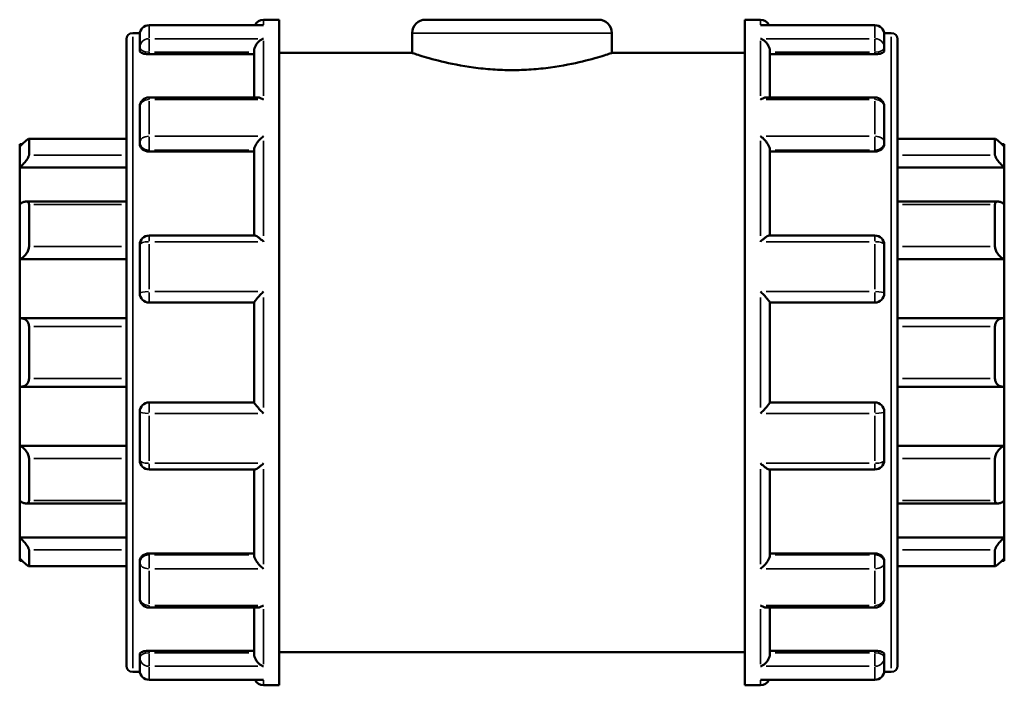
# Model space of a CAD drawing. Header units: millimetres. Extents: x -123 to 901, y -388 to 792.
# Tile 7 of 9: x 381 to 523, y 267 to 363. Entities that reach past the tile are written whole.
import ezdxf

# ---------------------------------------------------------------- set-up
doc = ezdxf.new("R2010")
doc.units = ezdxf.units.MM
doc.layers.add('Visible (ANSI)', color=7, linetype='Continuous', lineweight=50)
doc.layers.add('Visible Narrow (ANSI)', color=7, linetype='Continuous', lineweight=35)

msp = doc.modelspace()

# ---------------------------------------------------------------- linework, layer by layer
at = {"layer": 'Visible (ANSI)'}
for p, q in [((415.546, 362.638), (399.289, 362.638)), ((415.789, 363.427), (418.023, 363.427)), ((418.023, 267.427), (418.023, 363.427)), ((439.143, 363.427), (464.103, 363.427)), ((485.223, 267.427), (485.223, 363.427)), ((485.223, 363.427), (487.458, 363.427)), ((503.958, 362.638), (487.701, 362.638)), ((396.92, 361.507), (397.96, 361.507)), ((397.943, 359.421), (397.943, 361.293)), ((437.223, 361.507), (437.223, 358.627)), ((466.023, 361.507), (466.023, 358.627)), ((505.286, 361.507), (506.326, 361.507)), ((505.303, 361.293), (505.303, 359.421)), ((396.023, 270.244), (396.023, 360.61)), ((397.943, 359.421), (397.943, 358.914)), ((505.303, 358.914), (505.303, 359.421)), ((507.223, 360.61), (507.223, 270.244)), ((399.289, 358.444), (414.443, 358.444)), ((414.443, 352.221), (414.443, 358.954)), ((418.023, 358.627), (437.223, 358.627)), ((466.023, 358.627), (485.223, 358.627)), ((488.803, 352.221), (488.803, 358.954)), ((503.958, 358.444), (488.803, 358.444)), ((414.923, 352.221), (399.289, 352.221)), ((503.958, 352.221), (488.323, 352.221)), ((397.943, 345.761), (397.943, 350.875)), ((505.303, 350.875), (505.303, 345.761)), ((380.623, 345.137), (380.623, 345.474)), ((380.972, 345.474), (380.623, 345.474)), ((380.623, 342.099), (380.623, 345.137)), ((396.023, 346.252), (381.944, 346.252)), ((381.969, 346.226), (381.969, 343.912)), ((397.943, 345.761), (397.943, 345.468)), ((505.303, 345.468), (505.303, 345.761)), ((521.302, 346.252), (507.223, 346.252)), ((521.278, 343.912), (521.278, 346.226)), ((522.623, 345.474), (522.275, 345.474)), ((522.623, 345.474), (522.623, 345.137)), ((522.623, 345.137), (522.623, 342.099)), ((399.289, 344.42), (414.443, 344.42)), ((414.443, 332.305), (414.443, 344.726)), ((488.803, 332.305), (488.803, 344.726)), ((503.958, 344.42), (488.803, 344.42)), ((380.623, 342.099), (396.023, 342.099)), ((380.623, 336.827), (380.623, 342.099)), ((522.623, 342.099), (507.223, 342.099)), ((522.623, 342.099), (522.623, 336.827)), ((380.623, 328.873), (380.623, 336.827)), ((396.023, 337.207), (381.554, 337.207)), ((381.969, 336.776), (381.969, 330.718)), ((521.693, 337.207), (507.223, 337.207)), ((521.278, 330.718), (521.278, 336.776)), ((522.623, 336.827), (522.623, 328.873)), ((414.526, 332.305), (399.289, 332.305)), ((503.958, 332.305), (488.72, 332.305)), ((397.943, 323.973), (397.943, 330.96)), ((505.303, 330.96), (505.303, 323.973)), ((380.623, 328.873), (396.023, 328.873)), ((380.623, 320.343), (380.623, 328.873)), ((522.623, 328.873), (507.223, 328.873)), ((522.623, 328.873), (522.623, 320.343)), ((399.289, 322.627), (414.443, 322.627)), ((414.443, 308.208), (414.443, 322.647)), ((488.803, 308.208), (488.803, 322.647)), ((488.803, 322.627), (503.958, 322.627)), ((380.623, 310.512), (380.623, 320.343)), ((396.023, 320.357), (380.813, 320.357)), ((522.433, 320.357), (507.223, 320.357)), ((522.623, 320.343), (522.623, 310.512)), ((381.969, 319.172), (381.969, 311.683)), ((521.278, 311.683), (521.278, 319.172)), ((380.623, 301.982), (380.623, 310.512)), ((380.813, 310.498), (396.023, 310.498)), ((507.223, 310.498), (522.433, 310.498)), ((522.623, 310.512), (522.623, 301.982)), ((414.443, 308.227), (399.289, 308.227)), ((503.958, 308.227), (488.803, 308.227)), ((397.943, 299.895), (397.943, 306.882)), ((505.303, 306.882), (505.303, 299.895)), ((380.623, 301.982), (396.023, 301.982)), ((380.623, 294.028), (380.623, 301.982)), ((522.623, 301.982), (507.223, 301.982)), ((522.623, 301.982), (522.623, 294.028)), ((381.969, 300.137), (381.969, 294.078)), ((521.278, 294.078), (521.278, 300.137)), ((399.289, 298.55), (414.526, 298.55)), ((414.443, 286.129), (414.443, 298.55)), ((488.72, 298.55), (503.958, 298.55)), ((488.803, 286.129), (488.803, 298.55)), ((380.623, 288.756), (380.623, 294.028)), ((522.623, 294.028), (522.623, 288.756)), ((381.554, 293.648), (396.023, 293.648)), ((507.223, 293.648), (521.693, 293.648)), ((380.623, 288.756), (396.023, 288.756)), ((380.623, 285.718), (380.623, 288.756)), ((522.623, 288.756), (507.223, 288.756)), ((522.623, 288.756), (522.623, 285.718)), ((381.969, 286.943), (381.969, 284.628)), ((521.278, 284.628), (521.278, 286.943)), ((380.623, 285.381), (380.623, 285.718)), ((399.289, 286.435), (414.443, 286.435)), ((503.958, 286.435), (488.803, 286.435)), ((522.623, 285.718), (522.623, 285.381)), ((380.972, 285.381), (380.623, 285.381)), ((381.944, 284.603), (396.023, 284.603)), ((397.943, 285.387), (397.943, 285.094)), ((397.943, 279.979), (397.943, 285.094)), ((505.303, 285.094), (505.303, 285.387)), ((505.303, 285.094), (505.303, 279.979)), ((507.223, 284.603), (521.302, 284.603)), ((522.623, 285.381), (522.275, 285.381)), ((399.289, 278.634), (414.923, 278.634)), ((414.443, 271.9), (414.443, 278.634)), ((488.323, 278.634), (503.958, 278.634)), ((488.803, 271.9), (488.803, 278.634)), ((397.943, 271.94), (397.943, 271.434)), ((397.943, 269.562), (397.943, 271.434)), ((399.289, 272.411), (414.443, 272.411)), ((418.023, 272.227), (485.223, 272.227)), ((503.958, 272.411), (488.803, 272.411)), ((505.303, 271.434), (505.303, 271.94)), ((505.303, 271.434), (505.303, 269.562)), ((396.92, 269.347), (397.96, 269.347)), ((505.286, 269.347), (506.326, 269.347)), ((399.289, 268.217), (415.546, 268.217)), ((415.789, 267.427), (418.023, 267.427)), ((485.223, 267.427), (487.458, 267.427)), ((487.701, 268.217), (503.958, 268.217))]:
    msp.add_line(p, q, dxfattribs=at)
for centre, radius, start, end in [((399.289, 361.293), 1.345, 90, 180), ((415.789, 362.082), 1.345, 90, 155.58536), ((439.143, 361.507), 1.92, 90, 180), ((464.103, 361.507), 1.92, 0, 90), ((487.458, 362.082), 1.345, 24.41464, 90), ((503.958, 361.293), 1.345, 0, 90), ((396.92, 360.61), 0.897, 90, 180), ((506.326, 360.61), 0.897, 0, 90), ((399.289, 350.875), 1.345, 90, 180), ((503.958, 350.875), 1.345, 0, 90), ((399.289, 330.96), 1.345, 90, 180), ((503.958, 330.96), 1.345, 0, 90), ((399.289, 323.973), 1.345, 180, 270), ((503.958, 323.973), 1.345, 270, 0), ((399.289, 306.882), 1.345, 90, 180), ((503.958, 306.882), 1.345, 0, 90), ((399.289, 299.895), 1.345, 180, 270), ((503.958, 299.895), 1.345, 270, 0), ((399.289, 279.979), 1.345, 180, 270), ((503.958, 279.979), 1.345, 270, 0), ((396.92, 270.244), 0.897, 180, 270), ((506.326, 270.244), 0.897, 270, 0), ((399.289, 269.562), 1.345, 180, 270), ((503.958, 269.562), 1.345, 270, 0), ((415.789, 268.773), 1.345, 204.41464, 270), ((487.458, 268.773), 1.345, 270, 335.58536)]:
    msp.add_arc(centre, radius, start, end, dxfattribs=at)
for points, knots in [([(415.789, 362.615), (415.787, 362.616), (415.785, 362.616), (415.704, 362.631), (415.624, 362.638), (415.546, 362.638)], [-0.00073855, -0.00073855, -0.00073855, -0.00073855, 0, 0, 0.033907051, 0.033907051, 0.033907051, 0.033907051]), ([(487.701, 362.638), (487.622, 362.638), (487.542, 362.631), (487.461, 362.616), (487.46, 362.616), (487.458, 362.615)], [0.222858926, 0.222858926, 0.222858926, 0.222858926, 0.256440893, 0.256440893, 0.257172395, 0.257172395, 0.257172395, 0.257172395]), ([(414.443, 358.954), (414.443, 359.073), (414.461, 359.195), (414.532, 359.455), (414.588, 359.589), (414.748, 359.88), (414.86, 360.029), (415.1, 360.283), (415.229, 360.39), (415.498, 360.568), (415.641, 360.639), (415.785, 360.688), (415.787, 360.689), (415.789, 360.689)], [0, 0, 0, 0, 0.03782508, 0.03782508, 0.08121526, 0.08121526, 0.13901375, 0.13901375, 0.19629094, 0.19629094, 0.25644089, 0.25644089, 0.2571724, 0.2571724, 0.2571724, 0.2571724]), ([(487.458, 360.689), (487.46, 360.689), (487.461, 360.688), (487.603, 360.64), (487.744, 360.571), (488.01, 360.396), (488.137, 360.291), (488.377, 360.041), (488.491, 359.892), (488.653, 359.6), (488.711, 359.466), (488.784, 359.204), (488.802, 359.082), (488.803, 358.96), (488.803, 358.957), (488.803, 358.954)], [-0.00073855, -0.00073855, -0.00073855, -0.00073855, 0, 0, 0.05978216, 0.05978216, 0.116791, 0.116791, 0.17564226, 0.17564226, 0.21970399, 0.21970399, 0.25793201, 0.25793201, 0.25889976, 0.25889976, 0.25889976, 0.25889976]), ([(399.289, 358.444), (399.12, 358.444), (398.94, 358.456), (398.61, 358.505), (398.459, 358.542), (398.219, 358.627), (398.115, 358.681), (397.977, 358.796), (397.943, 358.858), (397.943, 358.914)], [0, 0, 0, 0, 0.05062347, 0.05062347, 0.10124694, 0.10124694, 0.15275812, 0.15275812, 0.20426931, 0.20426931, 0.20426931, 0.20426931]), ([(466.023, 358.627), (466.023, 358.627), (465.935, 358.598), (465.567, 358.477), (465.288, 358.386), (464.182, 358.043), (463.076, 357.718), (460.535, 357.102), (458.925, 356.769), (456.267, 356.411), (455.342, 356.316), (453.476, 356.188), (452.535, 356.157), (450.711, 356.157), (449.771, 356.188), (447.905, 356.316), (446.979, 356.411), (444.322, 356.769), (442.712, 357.102), (440.171, 357.718), (439.064, 358.043), (437.959, 358.386), (437.679, 358.477), (437.311, 358.598), (437.223, 358.627), (437.223, 358.627)], [2.1879364, 2.1879364, 2.1879364, 2.1879364, 2.461365, 2.461365, 2.7347937, 2.7347937, 3.2816509, 3.2816509, 3.8287619, 3.8287619, 4.1023174, 4.1023174, 4.3758728, 4.3758728, 4.6494283, 4.6494283, 4.9229838, 4.9229838, 5.4700948, 5.4700948, 6.016952, 6.016952, 6.2903807, 6.2903807, 6.5638093, 6.5638093, 6.5638093, 6.5638093]), ([(505.303, 358.914), (505.303, 358.858), (505.27, 358.796), (505.132, 358.681), (505.027, 358.627), (504.788, 358.542), (504.637, 358.505), (504.307, 358.456), (504.127, 358.444), (503.958, 358.444)], [0.20476676, 0.20476676, 0.20476676, 0.20476676, 0.25627794, 0.25627794, 0.30778913, 0.30778913, 0.3584126, 0.3584126, 0.40903606, 0.40903606, 0.40903606, 0.40903606]), ([(415.789, 351.897), (415.787, 351.899), (415.785, 351.9), (415.644, 351.993), (415.503, 352.068), (415.237, 352.174), (415.11, 352.208), (414.969, 352.22), (414.946, 352.221), (414.923, 352.221)], [-0.00073855, -0.00073855, -0.00073855, -0.00073855, 0, 0, 0.05978216, 0.05978216, 0.116791, 0.116791, 0.12791947, 0.12791947, 0.12791947, 0.12791947]), ([(488.323, 352.221), (488.304, 352.221), (488.285, 352.22), (488.147, 352.21), (488.018, 352.177), (487.748, 352.07), (487.605, 351.994), (487.461, 351.9), (487.46, 351.899), (487.458, 351.897)], [0.1297437, 0.1297437, 0.1297437, 0.1297437, 0.13901375, 0.13901375, 0.19629094, 0.19629094, 0.25644089, 0.25644089, 0.2571724, 0.2571724, 0.2571724, 0.2571724]), ([(414.443, 344.726), (414.443, 344.806), (414.461, 344.899), (414.532, 345.114), (414.588, 345.236), (414.748, 345.521), (414.86, 345.682), (415.1, 345.985), (415.229, 346.128), (415.498, 346.396), (415.641, 346.521), (415.785, 346.633), (415.787, 346.634), (415.789, 346.635)], [0, 0, 0, 0, 0.03782508, 0.03782508, 0.08121526, 0.08121526, 0.13901375, 0.13901375, 0.19629094, 0.19629094, 0.25644089, 0.25644089, 0.2571724, 0.2571724, 0.2571724, 0.2571724]), ([(487.458, 346.635), (487.46, 346.634), (487.461, 346.633), (487.603, 346.523), (487.744, 346.4), (488.01, 346.137), (488.137, 345.996), (488.377, 345.695), (488.491, 345.533), (488.653, 345.246), (488.711, 345.123), (488.784, 344.906), (488.802, 344.813), (488.803, 344.73), (488.803, 344.728), (488.803, 344.726)], [-0.00073855, -0.00073855, -0.00073855, -0.00073855, 0, 0, 0.05978216, 0.05978216, 0.116791, 0.116791, 0.17564226, 0.17564226, 0.21970399, 0.21970399, 0.25793201, 0.25793201, 0.25889976, 0.25889976, 0.25889976, 0.25889976]), ([(380.623, 345.137), (380.779, 345.29), (380.946, 345.45), (381.274, 345.755), (381.435, 345.897), (381.678, 346.097), (381.782, 346.175), (381.891, 346.238), (381.92, 346.25), (381.959, 346.253), (381.969, 346.245), (381.969, 346.226)], [0.48373595, 0.48373595, 0.48373595, 0.48373595, 0.5491174, 0.5491174, 0.61873927, 0.61873927, 0.67596023, 0.67596023, 0.70457072, 0.70457072, 0.7331812, 0.7331812, 0.7331812, 0.7331812]), ([(399.289, 344.42), (399.12, 344.42), (398.94, 344.446), (398.61, 344.554), (398.459, 344.634), (398.219, 344.821), (398.115, 344.94), (397.977, 345.198), (397.943, 345.338), (397.943, 345.468)], [0, 0, 0, 0, 0.05062347, 0.05062347, 0.10124694, 0.10124694, 0.15275812, 0.15275812, 0.20426931, 0.20426931, 0.20426931, 0.20426931]), ([(505.303, 345.468), (505.303, 345.338), (505.27, 345.198), (505.132, 344.94), (505.027, 344.821), (504.788, 344.634), (504.637, 344.554), (504.307, 344.446), (504.127, 344.42), (503.958, 344.42)], [0.20476727, 0.20476727, 0.20476727, 0.20476727, 0.25627845, 0.25627845, 0.30778964, 0.30778964, 0.35841311, 0.35841311, 0.40903657, 0.40903657, 0.40903657, 0.40903657]), ([(521.278, 346.226), (521.278, 346.245), (521.288, 346.253), (521.326, 346.25), (521.355, 346.238), (521.464, 346.175), (521.569, 346.097), (521.811, 345.897), (521.972, 345.755), (522.301, 345.45), (522.468, 345.29), (522.623, 345.137)], [0.25368566, 0.25368566, 0.25368566, 0.25368566, 0.28229614, 0.28229614, 0.31090662, 0.31090662, 0.36812759, 0.36812759, 0.43774945, 0.43774945, 0.5031309, 0.5031309, 0.5031309, 0.5031309]), ([(381.969, 343.912), (381.969, 343.872), (381.959, 343.822), (381.92, 343.707), (381.891, 343.642), (381.782, 343.433), (381.678, 343.274), (381.435, 342.947), (381.274, 342.755), (380.946, 342.401), (380.779, 342.239), (380.623, 342.099)], [0.25368566, 0.25368566, 0.25368566, 0.25368566, 0.28229614, 0.28229614, 0.31090662, 0.31090662, 0.36812759, 0.36812759, 0.43774945, 0.43774945, 0.5031309, 0.5031309, 0.5031309, 0.5031309]), ([(522.623, 342.099), (522.468, 342.239), (522.301, 342.401), (521.972, 342.755), (521.811, 342.947), (521.569, 343.274), (521.464, 343.433), (521.355, 343.642), (521.326, 343.707), (521.288, 343.822), (521.278, 343.872), (521.278, 343.912)], [0.48373595, 0.48373595, 0.48373595, 0.48373595, 0.5491174, 0.5491174, 0.61873927, 0.61873927, 0.67596023, 0.67596023, 0.70457072, 0.70457072, 0.7331812, 0.7331812, 0.7331812, 0.7331812]), ([(380.623, 336.827), (380.779, 336.935), (380.946, 337.032), (381.274, 337.171), (381.435, 337.21), (381.678, 337.204), (381.782, 337.172), (381.891, 337.065), (381.92, 337.019), (381.959, 336.91), (381.969, 336.846), (381.969, 336.776)], [0.48373595, 0.48373595, 0.48373595, 0.48373595, 0.5491174, 0.5491174, 0.61873927, 0.61873927, 0.67596023, 0.67596023, 0.70457072, 0.70457072, 0.7331812, 0.7331812, 0.7331812, 0.7331812]), ([(521.278, 336.776), (521.278, 336.846), (521.288, 336.91), (521.326, 337.019), (521.355, 337.065), (521.464, 337.172), (521.569, 337.204), (521.811, 337.21), (521.972, 337.171), (522.301, 337.032), (522.468, 336.935), (522.623, 336.827)], [0.25368566, 0.25368566, 0.25368566, 0.25368566, 0.28229614, 0.28229614, 0.31090662, 0.31090662, 0.36812759, 0.36812759, 0.43774945, 0.43774945, 0.5031309, 0.5031309, 0.5031309, 0.5031309]), ([(415.789, 331.407), (415.787, 331.409), (415.785, 331.411), (415.644, 331.546), (415.503, 331.673), (415.237, 331.897), (415.11, 331.996), (414.87, 332.163), (414.756, 332.231), (414.609, 332.292), (414.563, 332.305), (414.526, 332.305)], [-0.00073855, -0.00073855, -0.00073855, -0.00073855, 0, 0, 0.05978216, 0.05978216, 0.116791, 0.116791, 0.17564226, 0.17564226, 0.20963289, 0.20963289, 0.20963289, 0.20963289]), ([(488.72, 332.305), (488.685, 332.305), (488.641, 332.293), (488.498, 332.235), (488.386, 332.169), (488.147, 332.004), (488.018, 331.903), (487.748, 331.677), (487.605, 331.548), (487.461, 331.411), (487.46, 331.409), (487.458, 331.407)], [0.04880539, 0.04880539, 0.04880539, 0.04880539, 0.08121526, 0.08121526, 0.13901375, 0.13901375, 0.19629094, 0.19629094, 0.25644089, 0.25644089, 0.2571724, 0.2571724, 0.2571724, 0.2571724]), ([(381.969, 330.718), (381.969, 330.635), (381.959, 330.546), (381.92, 330.363), (381.891, 330.27), (381.782, 329.994), (381.678, 329.815), (381.435, 329.485), (381.274, 329.317), (380.946, 329.049), (380.779, 328.946), (380.623, 328.873)], [0.25368566, 0.25368566, 0.25368566, 0.25368566, 0.28229614, 0.28229614, 0.31090662, 0.31090662, 0.36812759, 0.36812759, 0.43774945, 0.43774945, 0.5031309, 0.5031309, 0.5031309, 0.5031309]), ([(522.623, 328.873), (522.468, 328.946), (522.301, 329.049), (521.972, 329.317), (521.811, 329.485), (521.569, 329.815), (521.464, 329.994), (521.355, 330.27), (521.326, 330.363), (521.288, 330.546), (521.278, 330.635), (521.278, 330.718)], [0.48373595, 0.48373595, 0.48373595, 0.48373595, 0.5491174, 0.5491174, 0.61873927, 0.61873927, 0.67596023, 0.67596023, 0.70457072, 0.70457072, 0.7331812, 0.7331812, 0.7331812, 0.7331812]), ([(414.443, 322.647), (414.443, 322.668), (414.461, 322.706), (414.532, 322.819), (414.588, 322.896), (414.748, 323.098), (414.86, 323.229), (415.1, 323.5), (415.229, 323.64), (415.498, 323.925), (415.641, 324.072), (415.785, 324.216), (415.787, 324.217), (415.789, 324.219)], [0, 0, 0, 0, 0.03782508, 0.03782508, 0.08121526, 0.08121526, 0.13901375, 0.13901375, 0.19629094, 0.19629094, 0.25644089, 0.25644089, 0.2571724, 0.2571724, 0.2571724, 0.2571724]), ([(487.458, 324.219), (487.46, 324.217), (487.461, 324.216), (487.603, 324.074), (487.744, 323.93), (488.01, 323.649), (488.137, 323.51), (488.377, 323.24), (488.491, 323.107), (488.653, 322.902), (488.711, 322.824), (488.784, 322.71), (488.802, 322.671), (488.803, 322.648), (488.803, 322.647), (488.803, 322.647)], [-0.00073855, -0.00073855, -0.00073855, -0.00073855, 0, 0, 0.05978216, 0.05978216, 0.116791, 0.116791, 0.17564226, 0.17564226, 0.21970399, 0.21970399, 0.25793201, 0.25793201, 0.25889976, 0.25889976, 0.25889976, 0.25889976]), ([(380.623, 320.343), (380.779, 320.365), (380.946, 320.361), (381.274, 320.282), (381.435, 320.202), (381.678, 319.994), (381.782, 319.864), (381.891, 319.627), (381.92, 319.541), (381.959, 319.361), (381.969, 319.266), (381.969, 319.172)], [0.48373595, 0.48373595, 0.48373595, 0.48373595, 0.5491174, 0.5491174, 0.61873927, 0.61873927, 0.67596023, 0.67596023, 0.70457072, 0.70457072, 0.7331812, 0.7331812, 0.7331812, 0.7331812]), ([(521.278, 319.172), (521.278, 319.266), (521.288, 319.361), (521.326, 319.541), (521.355, 319.627), (521.464, 319.864), (521.569, 319.994), (521.811, 320.202), (521.972, 320.282), (522.301, 320.361), (522.468, 320.365), (522.623, 320.343)], [0.25368566, 0.25368566, 0.25368566, 0.25368566, 0.28229614, 0.28229614, 0.31090662, 0.31090662, 0.36812759, 0.36812759, 0.43774945, 0.43774945, 0.5031309, 0.5031309, 0.5031309, 0.5031309]), ([(381.969, 311.683), (381.969, 311.588), (381.959, 311.494), (381.92, 311.314), (381.891, 311.228), (381.782, 310.991), (381.678, 310.861), (381.435, 310.653), (381.274, 310.573), (380.946, 310.494), (380.779, 310.49), (380.623, 310.512)], [0.25368566, 0.25368566, 0.25368566, 0.25368566, 0.28229614, 0.28229614, 0.31090662, 0.31090662, 0.36812759, 0.36812759, 0.43774945, 0.43774945, 0.5031309, 0.5031309, 0.5031309, 0.5031309]), ([(522.623, 310.512), (522.468, 310.49), (522.301, 310.494), (521.972, 310.573), (521.811, 310.653), (521.569, 310.861), (521.464, 310.991), (521.355, 311.228), (521.326, 311.314), (521.288, 311.494), (521.278, 311.588), (521.278, 311.683)], [0.48373595, 0.48373595, 0.48373595, 0.48373595, 0.5491174, 0.5491174, 0.61873927, 0.61873927, 0.67596023, 0.67596023, 0.70457072, 0.70457072, 0.7331812, 0.7331812, 0.7331812, 0.7331812]), ([(415.789, 306.636), (415.787, 306.637), (415.785, 306.639), (415.644, 306.78), (415.503, 306.925), (415.237, 307.206), (415.11, 307.344), (414.87, 307.615), (414.756, 307.748), (414.593, 307.952), (414.536, 308.03), (414.463, 308.145), (414.444, 308.184), (414.443, 308.207), (414.443, 308.207), (414.443, 308.208)], [-0.00073855, -0.00073855, -0.00073855, -0.00073855, 0, 0, 0.05978216, 0.05978216, 0.116791, 0.116791, 0.17564226, 0.17564226, 0.21970399, 0.21970399, 0.25793201, 0.25793201, 0.25889976, 0.25889976, 0.25889976, 0.25889976]), ([(488.803, 308.208), (488.803, 308.187), (488.786, 308.148), (488.715, 308.036), (488.658, 307.959), (488.498, 307.757), (488.386, 307.626), (488.147, 307.355), (488.018, 307.215), (487.748, 306.929), (487.605, 306.783), (487.461, 306.639), (487.46, 306.637), (487.458, 306.636)], [0, 0, 0, 0, 0.03782508, 0.03782508, 0.08121526, 0.08121526, 0.13901375, 0.13901375, 0.19629094, 0.19629094, 0.25644089, 0.25644089, 0.2571724, 0.2571724, 0.2571724, 0.2571724]), ([(380.623, 301.982), (380.779, 301.909), (380.946, 301.806), (381.274, 301.538), (381.435, 301.37), (381.678, 301.039), (381.782, 300.861), (381.891, 300.585), (381.92, 300.492), (381.959, 300.309), (381.969, 300.22), (381.969, 300.137)], [0.48373595, 0.48373595, 0.48373595, 0.48373595, 0.5491174, 0.5491174, 0.61873927, 0.61873927, 0.67596023, 0.67596023, 0.70457072, 0.70457072, 0.7331812, 0.7331812, 0.7331812, 0.7331812]), ([(521.278, 300.137), (521.278, 300.22), (521.288, 300.309), (521.326, 300.492), (521.355, 300.585), (521.464, 300.861), (521.569, 301.039), (521.811, 301.37), (521.972, 301.538), (522.301, 301.806), (522.468, 301.909), (522.623, 301.982)], [0.25368566, 0.25368566, 0.25368566, 0.25368566, 0.28229614, 0.28229614, 0.31090662, 0.31090662, 0.36812759, 0.36812759, 0.43774945, 0.43774945, 0.5031309, 0.5031309, 0.5031309, 0.5031309]), ([(414.526, 298.55), (414.561, 298.55), (414.606, 298.561), (414.748, 298.619), (414.86, 298.686), (415.1, 298.851), (415.229, 298.951), (415.498, 299.178), (415.641, 299.307), (415.785, 299.444), (415.787, 299.446), (415.789, 299.447)], [0.04880539, 0.04880539, 0.04880539, 0.04880539, 0.08121526, 0.08121526, 0.13901375, 0.13901375, 0.19629094, 0.19629094, 0.25644089, 0.25644089, 0.2571724, 0.2571724, 0.2571724, 0.2571724]), ([(487.458, 299.447), (487.46, 299.446), (487.461, 299.444), (487.603, 299.309), (487.744, 299.182), (488.01, 298.958), (488.137, 298.859), (488.377, 298.691), (488.491, 298.623), (488.637, 298.562), (488.684, 298.55), (488.72, 298.55)], [-0.00073855, -0.00073855, -0.00073855, -0.00073855, 0, 0, 0.05978216, 0.05978216, 0.116791, 0.116791, 0.17564226, 0.17564226, 0.20963289, 0.20963289, 0.20963289, 0.20963289]), ([(381.969, 294.078), (381.969, 294.008), (381.959, 293.945), (381.92, 293.836), (381.891, 293.79), (381.782, 293.682), (381.678, 293.65), (381.435, 293.645), (381.274, 293.684), (380.946, 293.823), (380.779, 293.919), (380.623, 294.028)], [0.25368566, 0.25368566, 0.25368566, 0.25368566, 0.28229614, 0.28229614, 0.31090662, 0.31090662, 0.36812759, 0.36812759, 0.43774945, 0.43774945, 0.5031309, 0.5031309, 0.5031309, 0.5031309]), ([(522.623, 294.028), (522.468, 293.919), (522.301, 293.823), (521.972, 293.684), (521.811, 293.645), (521.569, 293.65), (521.464, 293.682), (521.355, 293.79), (521.326, 293.836), (521.288, 293.945), (521.278, 294.008), (521.278, 294.078)], [0.48373595, 0.48373595, 0.48373595, 0.48373595, 0.5491174, 0.5491174, 0.61873927, 0.61873927, 0.67596023, 0.67596023, 0.70457072, 0.70457072, 0.7331812, 0.7331812, 0.7331812, 0.7331812]), ([(380.623, 288.756), (380.779, 288.616), (380.946, 288.453), (381.274, 288.1), (381.435, 287.908), (381.678, 287.58), (381.782, 287.422), (381.891, 287.212), (381.92, 287.147), (381.959, 287.032), (381.969, 286.983), (381.969, 286.943)], [0.48373595, 0.48373595, 0.48373595, 0.48373595, 0.5491174, 0.5491174, 0.61873927, 0.61873927, 0.67596023, 0.67596023, 0.70457072, 0.70457072, 0.7331812, 0.7331812, 0.7331812, 0.7331812]), ([(521.278, 286.943), (521.278, 286.983), (521.288, 287.032), (521.326, 287.147), (521.355, 287.212), (521.464, 287.422), (521.569, 287.58), (521.811, 287.908), (521.972, 288.1), (522.301, 288.453), (522.468, 288.616), (522.623, 288.756)], [0.25368566, 0.25368566, 0.25368566, 0.25368566, 0.28229614, 0.28229614, 0.31090662, 0.31090662, 0.36812759, 0.36812759, 0.43774945, 0.43774945, 0.5031309, 0.5031309, 0.5031309, 0.5031309]), ([(381.969, 284.628), (381.969, 284.61), (381.959, 284.601), (381.92, 284.605), (381.891, 284.617), (381.782, 284.68), (381.678, 284.758), (381.435, 284.957), (381.274, 285.1), (380.946, 285.404), (380.779, 285.564), (380.623, 285.718)], [0.25368566, 0.25368566, 0.25368566, 0.25368566, 0.28229614, 0.28229614, 0.31090662, 0.31090662, 0.36812759, 0.36812759, 0.43774945, 0.43774945, 0.5031309, 0.5031309, 0.5031309, 0.5031309]), ([(397.943, 285.387), (397.943, 285.517), (397.977, 285.656), (398.115, 285.915), (398.219, 286.034), (398.459, 286.22), (398.61, 286.301), (398.94, 286.408), (399.12, 286.435), (399.289, 286.435)], [-0.20426931, -0.20426931, -0.20426931, -0.20426931, -0.15275812, -0.15275812, -0.10124694, -0.10124694, -0.05062347, -0.05062347, 0, 0, 0, 0]), ([(415.789, 284.219), (415.787, 284.221), (415.785, 284.222), (415.644, 284.332), (415.503, 284.455), (415.237, 284.718), (415.11, 284.859), (414.87, 285.159), (414.756, 285.322), (414.593, 285.609), (414.536, 285.731), (414.463, 285.948), (414.444, 286.041), (414.443, 286.125), (414.443, 286.127), (414.443, 286.129)], [-0.00073855, -0.00073855, -0.00073855, -0.00073855, 0, 0, 0.05978216, 0.05978216, 0.116791, 0.116791, 0.17564226, 0.17564226, 0.21970399, 0.21970399, 0.25793201, 0.25793201, 0.25889976, 0.25889976, 0.25889976, 0.25889976]), ([(488.803, 286.129), (488.803, 286.048), (488.786, 285.956), (488.715, 285.74), (488.658, 285.618), (488.498, 285.334), (488.386, 285.172), (488.147, 284.87), (488.018, 284.727), (487.748, 284.459), (487.605, 284.333), (487.461, 284.222), (487.46, 284.221), (487.458, 284.219)], [0, 0, 0, 0, 0.03782508, 0.03782508, 0.08121526, 0.08121526, 0.13901375, 0.13901375, 0.19629094, 0.19629094, 0.25644089, 0.25644089, 0.2571724, 0.2571724, 0.2571724, 0.2571724]), ([(503.958, 286.435), (504.127, 286.435), (504.307, 286.408), (504.637, 286.301), (504.788, 286.22), (505.027, 286.034), (505.132, 285.915), (505.27, 285.656), (505.303, 285.517), (505.303, 285.387)], [0.40903606, 0.40903606, 0.40903606, 0.40903606, 0.45965953, 0.45965953, 0.510283, 0.510283, 0.56179418, 0.56179418, 0.61330537, 0.61330537, 0.61330537, 0.61330537]), ([(522.623, 285.718), (522.468, 285.564), (522.301, 285.404), (521.972, 285.1), (521.811, 284.957), (521.569, 284.758), (521.464, 284.68), (521.355, 284.617), (521.326, 284.605), (521.288, 284.601), (521.278, 284.61), (521.278, 284.628)], [0.48373595, 0.48373595, 0.48373595, 0.48373595, 0.5491174, 0.5491174, 0.61873927, 0.61873927, 0.67596023, 0.67596023, 0.70457072, 0.70457072, 0.7331812, 0.7331812, 0.7331812, 0.7331812]), ([(414.923, 278.634), (414.942, 278.634), (414.961, 278.635), (415.1, 278.644), (415.229, 278.678), (415.498, 278.784), (415.641, 278.861), (415.785, 278.955), (415.787, 278.956), (415.789, 278.957)], [0.1297437, 0.1297437, 0.1297437, 0.1297437, 0.13901375, 0.13901375, 0.19629094, 0.19629094, 0.25644089, 0.25644089, 0.2571724, 0.2571724, 0.2571724, 0.2571724]), ([(487.458, 278.957), (487.46, 278.956), (487.461, 278.955), (487.603, 278.862), (487.744, 278.787), (488.01, 278.68), (488.137, 278.647), (488.278, 278.635), (488.301, 278.634), (488.323, 278.634)], [-0.00073855, -0.00073855, -0.00073855, -0.00073855, 0, 0, 0.05978216, 0.05978216, 0.116791, 0.116791, 0.12791947, 0.12791947, 0.12791947, 0.12791947]), ([(397.943, 271.94), (397.943, 271.997), (397.977, 272.059), (398.115, 272.174), (398.219, 272.228), (398.459, 272.313), (398.61, 272.349), (398.94, 272.399), (399.12, 272.411), (399.289, 272.411)], [-0.20426931, -0.20426931, -0.20426931, -0.20426931, -0.15275812, -0.15275812, -0.10124694, -0.10124694, -0.05062347, -0.05062347, 0, 0, 0, 0]), ([(415.789, 270.166), (415.787, 270.166), (415.785, 270.167), (415.644, 270.215), (415.503, 270.284), (415.237, 270.459), (415.11, 270.564), (414.87, 270.814), (414.756, 270.963), (414.593, 271.255), (414.536, 271.389), (414.463, 271.651), (414.444, 271.773), (414.443, 271.894), (414.443, 271.897), (414.443, 271.9)], [-0.00073855, -0.00073855, -0.00073855, -0.00073855, 0, 0, 0.05978216, 0.05978216, 0.116791, 0.116791, 0.17564226, 0.17564226, 0.21970399, 0.21970399, 0.25793201, 0.25793201, 0.25889976, 0.25889976, 0.25889976, 0.25889976]), ([(488.803, 271.9), (488.803, 271.782), (488.786, 271.66), (488.715, 271.4), (488.658, 271.265), (488.498, 270.974), (488.386, 270.826), (488.147, 270.572), (488.018, 270.465), (487.748, 270.286), (487.605, 270.216), (487.461, 270.167), (487.46, 270.166), (487.458, 270.166)], [0, 0, 0, 0, 0.03782508, 0.03782508, 0.08121526, 0.08121526, 0.13901375, 0.13901375, 0.19629094, 0.19629094, 0.25644089, 0.25644089, 0.2571724, 0.2571724, 0.2571724, 0.2571724]), ([(503.958, 272.411), (504.127, 272.411), (504.307, 272.399), (504.637, 272.349), (504.788, 272.313), (505.027, 272.228), (505.132, 272.174), (505.27, 272.059), (505.303, 271.997), (505.303, 271.94)], [0.40903606, 0.40903606, 0.40903606, 0.40903606, 0.45965953, 0.45965953, 0.510283, 0.510283, 0.56179418, 0.56179418, 0.61330537, 0.61330537, 0.61330537, 0.61330537]), ([(415.546, 268.217), (415.624, 268.217), (415.704, 268.224), (415.785, 268.239), (415.787, 268.239), (415.789, 268.239)], [0.222858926, 0.222858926, 0.222858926, 0.222858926, 0.256440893, 0.256440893, 0.257172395, 0.257172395, 0.257172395, 0.257172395]), ([(487.458, 268.239), (487.46, 268.239), (487.461, 268.239), (487.542, 268.224), (487.622, 268.217), (487.701, 268.217)], [-0.00073855, -0.00073855, -0.00073855, -0.00073855, 0, 0, 0.033907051, 0.033907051, 0.033907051, 0.033907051])]:
    msp.add_open_spline(points, degree=3, knots=knots, dxfattribs=at)
at = {"layer": 'Visible Narrow (ANSI)'}
for p, q in [((399.289, 362.618), (399.289, 362.638)), ((399.289, 362.546), (399.289, 360.812)), ((400.114, 362.615), (414.964, 362.615)), ((415.789, 363.425), (415.789, 362.694)), ((487.458, 362.694), (487.458, 363.425)), ((488.283, 362.615), (503.133, 362.615)), ((503.958, 362.638), (503.958, 362.618)), ((503.958, 360.812), (503.958, 362.546)), ((396.92, 360.94), (396.92, 269.915)), ((414.964, 360.689), (400.114, 360.689)), ((465.846, 361.507), (437.401, 361.507)), ((503.133, 360.689), (488.283, 360.689)), ((506.326, 269.915), (506.326, 360.94)), ((399.289, 358.853), (399.289, 360.645)), ((415.789, 360.387), (415.789, 352.466)), ((487.458, 352.466), (487.458, 360.387)), ((503.958, 360.645), (503.958, 358.853)), ((399.289, 358.459), (399.289, 358.733)), ((400.046, 358.748), (413.686, 358.748)), ((489.561, 358.748), (503.2, 358.748)), ((503.958, 358.733), (503.958, 358.459)), ((399.289, 351.928), (399.289, 352.22)), ((503.958, 352.22), (503.958, 351.928)), ((399.289, 351.654), (399.289, 346.917)), ((400.114, 351.897), (414.964, 351.897)), ((488.283, 351.897), (503.133, 351.897)), ((503.958, 346.917), (503.958, 351.654)), ((399.289, 344.659), (399.289, 346.542)), ((414.964, 346.635), (400.114, 346.635)), ((503.133, 346.635), (488.283, 346.635)), ((503.958, 346.542), (503.958, 344.659)), ((382.671, 346.226), (395.321, 346.226)), ((415.789, 345.958), (415.789, 332.238)), ((487.458, 332.238), (487.458, 345.958)), ((507.926, 346.226), (520.575, 346.226)), ((395.321, 343.912), (382.671, 343.912)), ((399.289, 344.429), (399.289, 344.587)), ((400.046, 344.595), (413.686, 344.595)), ((489.561, 344.595), (503.2, 344.595)), ((503.958, 344.587), (503.958, 344.429)), ((520.575, 343.912), (507.926, 343.912)), ((382.671, 336.776), (395.321, 336.776)), ((507.926, 336.776), (520.575, 336.776)), ((399.289, 331.485), (399.289, 332.302)), ((503.958, 332.302), (503.958, 331.485)), ((399.289, 331.056), (399.289, 324.585)), ((400.114, 331.407), (414.964, 331.407)), ((488.283, 331.407), (503.133, 331.407)), ((503.958, 324.585), (503.958, 331.056)), ((395.321, 330.718), (382.671, 330.718)), ((520.575, 330.718), (507.926, 330.718)), ((399.289, 322.633), (399.289, 324.102)), ((414.964, 324.219), (400.114, 324.219)), ((503.133, 324.219), (488.283, 324.219)), ((503.958, 324.102), (503.958, 322.633)), ((415.789, 323.348), (415.789, 307.506)), ((487.458, 307.506), (487.458, 323.348)), ((382.671, 319.172), (395.321, 319.172)), ((507.926, 319.172), (520.575, 319.172)), ((395.321, 311.683), (382.671, 311.683)), ((520.575, 311.683), (507.926, 311.683)), ((399.289, 306.752), (399.289, 308.222)), ((503.958, 308.222), (503.958, 306.752)), ((399.289, 306.27), (399.289, 299.799)), ((400.114, 306.636), (414.964, 306.636)), ((488.283, 306.636), (503.133, 306.636)), ((503.958, 299.799), (503.958, 306.27)), ((382.671, 300.137), (395.321, 300.137)), ((507.926, 300.137), (520.575, 300.137)), ((399.289, 298.552), (399.289, 299.37)), ((414.964, 299.447), (400.114, 299.447)), ((415.789, 298.616), (415.789, 284.897)), ((487.458, 284.897), (487.458, 298.616)), ((503.133, 299.447), (488.283, 299.447)), ((503.958, 299.37), (503.958, 298.552)), ((395.321, 294.078), (382.671, 294.078)), ((520.575, 294.078), (507.926, 294.078)), ((382.671, 286.943), (395.321, 286.943)), ((507.926, 286.943), (520.575, 286.943)), ((399.289, 286.268), (399.289, 286.426)), ((399.289, 284.312), (399.289, 286.196)), ((413.686, 286.259), (400.046, 286.259)), ((503.2, 286.259), (489.561, 286.259)), ((503.958, 286.426), (503.958, 286.268)), ((503.958, 286.196), (503.958, 284.312)), ((395.321, 284.628), (382.671, 284.628)), ((400.114, 284.219), (414.964, 284.219)), ((488.283, 284.219), (503.133, 284.219)), ((520.575, 284.628), (507.926, 284.628)), ((399.289, 283.937), (399.289, 279.201)), ((503.958, 279.201), (503.958, 283.937)), ((399.289, 278.635), (399.289, 278.927)), ((414.964, 278.957), (400.114, 278.957)), ((415.789, 278.389), (415.789, 270.468)), ((487.458, 270.468), (487.458, 278.389)), ((503.133, 278.957), (488.283, 278.957)), ((503.958, 278.927), (503.958, 278.635)), ((399.289, 272.122), (399.289, 272.396)), ((399.289, 270.21), (399.289, 272.002)), ((413.686, 272.107), (400.046, 272.107)), ((503.2, 272.107), (489.561, 272.107)), ((503.958, 272.396), (503.958, 272.122)), ((503.958, 272.002), (503.958, 270.21)), ((399.289, 270.043), (399.289, 268.309)), ((400.114, 270.166), (414.964, 270.166)), ((488.283, 270.166), (503.133, 270.166)), ((503.958, 268.309), (503.958, 270.043)), ((399.289, 268.217), (399.289, 268.237)), ((414.964, 268.239), (400.114, 268.239)), ((415.789, 268.16), (415.789, 267.429)), ((487.458, 267.429), (487.458, 268.16)), ((503.133, 268.239), (488.283, 268.239)), ((503.958, 268.237), (503.958, 268.217))]:
    msp.add_line(p, q, dxfattribs=at)
for centre, major_axis, ratio, start_param, end_param in [((399.289, 361.293), (-1.345, 0), 0.9830828, 4.7909288, 6.2046455), ((503.958, 361.293), (1.345, 0), 0.9830828, 0.0785398, 1.4922565), ((399.289, 359.421), (-1.345, 0), 0.9429556, 4.7909288, 6.2046455), ((503.958, 359.421), (1.345, 0), 0.9429556, 0.0785398, 1.4922565), ((399.289, 359.421), (-1.345, 0), 0.5, 0.0785398, 1.4922565), ((503.958, 359.421), (1.345, 0), 0.5, 4.7909288, 6.2046455), ((399.289, 350.875), (-1.345, 0), 0.7597938, 4.7909288, 6.2046455), ((503.958, 350.875), (1.345, 0), 0.7597938, 0.0785398, 1.4922565), ((399.289, 345.761), (-1.345, 0), 0.6501642, 4.7909288, 6.2046455), ((503.958, 345.761), (1.345, 0), 0.6501642, 0.0785398, 1.4922565), ((399.289, 345.761), (-1.345, 0), 0.8660254, 0.0785398, 1.4922565), ((503.958, 345.761), (1.345, 0), 0.8660254, 4.7909288, 6.2046455), ((399.289, 330.96), (-1.345, 0), 0.3329186, 4.7909288, 6.2046455), ((503.958, 330.96), (1.345, 0), 0.3329186, 0.0785398, 1.4922565), ((399.289, 323.973), (-1.345, 0), 0.1831618, 4.7909288, 6.2046455), ((503.958, 323.973), (1.345, 0), 0.1831618, 0.0785398, 1.4922565), ((399.289, 306.882), (-1.345, 0), 0.1831618, 0.0785398, 1.4922565), ((503.958, 306.882), (1.345, 0), 0.1831618, 4.7909288, 6.2046455), ((399.289, 299.895), (-1.345, 0), 0.3329186, 0.0785398, 1.4922565), ((503.958, 299.895), (1.345, 0), 0.3329186, 4.7909288, 6.2046455), ((399.289, 285.094), (-1.345, 0), 0.8660254, 4.7909288, 6.2046455), ((503.958, 285.094), (1.345, 0), 0.8660254, 0.0785398, 1.4922565), ((399.289, 285.094), (-1.345, 0), 0.6501642, 0.0785398, 1.4922565), ((503.958, 285.094), (1.345, 0), 0.6501642, 4.7909288, 6.2046455), ((399.289, 279.979), (-1.345, 0), 0.7597938, 0.0785398, 1.4922565), ((503.958, 279.979), (1.345, 0), 0.7597938, 4.7909288, 6.2046455), ((399.289, 271.434), (-1.345, 0), 0.5, 4.7909288, 6.2046455), ((399.289, 271.434), (-1.345, 0), 0.9429556, 0.0785398, 1.4922565), ((503.958, 271.434), (1.345, 0), 0.5, 0.0785398, 1.4922565), ((503.958, 271.434), (1.345, 0), 0.9429556, 4.7909288, 6.2046455), ((399.289, 269.562), (-1.345, 0), 0.9830828, 0.0785398, 1.4922565), ((503.958, 269.562), (1.345, 0), 0.9830828, 4.7909288, 6.2046455)]:
    msp.add_ellipse(centre, major_axis=major_axis, ratio=ratio, start_param=start_param, end_param=end_param, dxfattribs=at)

doc.saveas('drawing.dxf')
